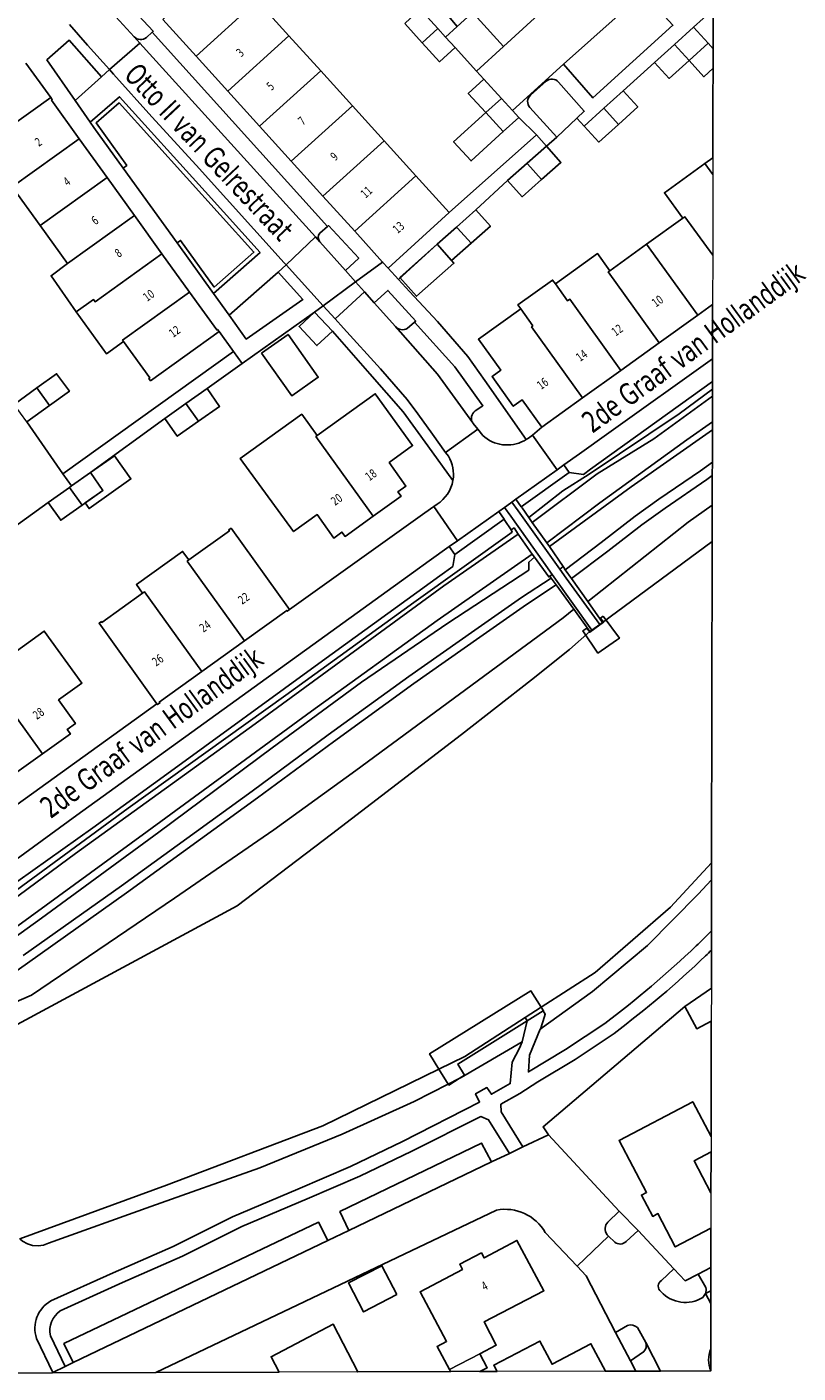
# Model space of a CAD drawing. Extents: x 136185 to 136541, y 444188 to 444483.
# Tile 7 of 9: x 136453 to 136541, y 444189 to 444343. Entities that reach past the tile are written whole.
import ezdxf
from ezdxf.enums import TextEntityAlignment as Align

# ---------------------------------------------------------------- set-up
doc = ezdxf.new("R2010")
doc.units = 0
doc.header["$LTSCALE"] = 0.001
doc.header["$MEASUREMENT"] = 0
for name, color, linetype in [('BTD_BEGROEID_TERREINDEEL', 252, 'CONTINUOUS'), ('GBI_GEBOUWINSTALLATIE', 252, 'CONTINUOUS'), ('KWD_KUNSTWERKDEEL', 252, 'CONTINUOUS'), ('OBW_OVERIG_BOUWWERK', 252, 'CONTINUOUS'), ('ORL_STRAATNAAM', 250, 'CONTINUOUS'), ('OTD_ONBEGROEID_TERREINDEEL', 252, 'CONTINUOUS'), ('OWT_ONDERSTEUNEND_WATERDEEL', 252, 'CONTINUOUS'), ('WGD_WEGDEEL', 252, 'CONTINUOUS'), ('WTD_WATERDEEL', 252, 'CONTINUOUS')]:
    doc.layers.add(name, color=color, linetype=linetype)
doc.layers.add('PND_BEBOUWING', color=7, linetype='CONTINUOUS', lineweight=18)
doc.styles.get("Standard").update_dxf_attribs({"font": 'verdana.ttf'})

msp = doc.modelspace()

# ---------------------------------------------------------------- linework, layer by layer
at = {"layer": 'BTD_BEGROEID_TERREINDEEL'}
for points in [[(136464.957, 444341.769), (136462.456, 444344.491, -0.4112), (136462.511, 444345.899), (136463.253, 444346.59), (136467.14, 444342.387), (136467.029, 444342.289), (136466.351, 444341.692, -0.4068), (136464.957, 444341.769)], [(136513.245, 444330.286), (136510.176, 444333.672, -0.4184), (136510.257, 444335.094), (136512.044, 444336.667, -0.4134), (136513.454, 444336.578), (136516.394, 444333.251), (136515.546, 444332.452), (136513.245, 444330.286)], [(136486.19, 444318.308, -0.3574), (136486.16, 444319.321), (136487.058, 444320.084), (136487.17, 444320.176), (136490.612, 444316.444), (136489.094, 444315.045), (136486.19, 444318.308)], [(136492.385, 444311.347), (136493.952, 444312.76), (136497.131, 444309.263), (136497.005, 444309.146), (136496.165, 444308.392, -0.3359), (136494.808, 444308.624), (136492.385, 444311.347)], [(136510.437, 444282.612), (136499.598, 444275.031), (136485.213, 444264.677), (136466.459, 444250.901), (136449.843, 444238.79), (136440.941, 444232.54, -0.705), (136438.753, 444234.04), (136443.611, 444237.583), (136458.273, 444248.393), (136478.767, 444263.197), (136500.33, 444278.971), (136508.848, 444284.906), (136510.437, 444282.612)], [(136530.9245, 444239.5483, -0.0076), (136529.184, 444237.82, -0.0288), (136518.727, 444228.957), (136514.259, 444225.969), (136510.011, 444223.413), (136510.129, 444225.339), (136511.36, 444228.294), (136517.325, 444232.599), (136523.623, 444237.884), (136529.4, 444243.733), (136530.9352, 444245.3834), (136530.9245, 444239.5483)], [(136530.9125, 444233.0065), (136527.893, 444230.885), (136511.682, 444217.146), (136512.286, 444216.233), (136509.382, 444214.84), (136506.909, 444218.86), (136506.861, 444219.725), (136509.013, 444220.959), (136511.083, 444222.282), (136515.331, 444224.838), (136519.8, 444227.826, 0.029), (136530.257, 444236.689, 0.0029), (136530.9204, 444237.3353), (136530.9125, 444233.0065)], [(136452.209, 444204.072), (136452.754, 444203.769), (136453.351, 444203.588), (136453.973, 444203.538), (136454.591, 444203.62), (136455.178, 444203.83), (136466.873, 444208.013), (136479.337, 444212.441), (136488.734, 444216.313), (136496.939, 444220.031), (136500.856, 444222.019), (136502.109, 444222.655), (136502.328, 444222.766), (136509.276, 444226.846), (136508.981, 444226.129), (136508.148, 444224.55), (136507.94, 444222.09), (136505.788, 444220.856), (136505.257, 444221.622), (136503.964, 444220.914), (136504.435, 444219.969), (136495.632, 444215.473), (136489.688, 444212.611), (136483.646, 444210.023), (136476.195, 444206.856), (136469.423, 444203.467), (136462.546, 444200.465), (136455.447, 444197.228, 0.3615), (136453.799, 444192.956), (136455.664, 444189.068), (136455.574, 444189.0248), (136441.6096, 444188.9866)], [(136505.802, 444213.122), (136504.654, 444215.284), (136488.471, 444207.445), (136489.499, 444205.301), (136487.099, 444204.149), (136486.038, 444206.226), (136456.933, 444192.365), (136457.981, 444190.18), (136457.073, 444189.744), (136455.39, 444193.252, -0.3078), (136456.52, 444196.097), (136463.619, 444199.334), (136470.496, 444202.336), (136477.268, 444205.725), (136484.718, 444208.892), (136490.761, 444211.48), (136496.705, 444214.342), (136504.558, 444218.301), (136505.449, 444217.952), (136507.832, 444214.096), (136505.802, 444213.122)], [(136520.391, 444207.481), (136522.53, 444205.284), (136521.177, 444204.024, -0.3765), (136519.865, 444203.951), (136519.168, 444204.634), (136518.995, 444204.804, -0.3649), (136519.088, 444206.257), (136520.391, 444207.481)], [(136529.41, 444200.308), (136530.28, 444198.759, -0.1452), (136530.229, 444198.077, -0.1158), (136529.931, 444197.631, -0.3591), (136525.169, 444198.274, -0.5224), (136525.215, 444199.589), (136526.617, 444200.919), (136527.913, 444199.535), (136529.41, 444200.308)], [(136522.453, 444194.189), (136523.415, 444192.469, -0.3064), (136523.166, 444191.402), (136521.688, 444190.374), (136519.966, 444193.623), (136521.335, 444194.428, -0.2799), (136522.453, 444194.189)]]:
    msp.add_lwpolyline(points, format="xyb", dxfattribs=at)
for points in [[(136458.211, 444334.48), (136454.991, 444339.113), (136457.514, 444341.371), (136461.223, 444337.197)], [(136459.939, 444331.993), (136463.278, 444334.894), (136473.068, 444324.065), (136479.35, 444317.108), (136474.032, 444312.395), (136469.858, 444318.193), (136470.264, 444318.485), (136474.115, 444313.136), (136478.645, 444317.151), (136463.236, 444334.195), (136460.602, 444331.907), (136464.103, 444327.043), (136463.697, 444326.751), (136460.363, 444331.383)], [(136464.103, 444327.043), (136460.602, 444331.907), (136463.236, 444334.195), (136478.645, 444317.151), (136474.115, 444313.136), (136470.264, 444318.485), (136469.858, 444318.193), (136463.697, 444326.751)], [(136481.406, 444314.848), (136484.237, 444311.722), (136477.773, 444307.199), (136475.816, 444309.917)], [(136531.0384, 444301.4671), (136527.218, 444298.664), (136516.946, 444291.74), (136513.948, 444289.853), (136510.053, 444286.803), (136509.28, 444287.897), (136509.197, 444288.015), (136514.676, 444291.947), (136516.293, 444291.713), (136517.115, 444292.306), (136531.04, 444302.3467)], [(136531.0369, 444300.6823), (136524.354, 444295.782), (136517.881, 444291.809), (136510.454, 444286.235), (136510.053, 444286.803), (136513.948, 444289.853), (136516.946, 444291.74), (136527.218, 444298.664), (136531.0384, 444301.4671)], [(136531.0315, 444297.7496), (136528.106, 444295.689), (136518.151, 444288.485), (136512.116, 444283.899), (136510.454, 444286.235), (136517.881, 444291.809), (136524.354, 444295.782), (136531.0369, 444300.6823)], [(136531.0299, 444296.8404), (136521.755, 444290.294), (136512.404, 444283.477), (136512.116, 444283.899), (136518.151, 444288.485), (136528.106, 444295.689), (136531.0315, 444297.7496)], [(136531.023, 444293.1132), (136529.669, 444292.15), (136524.928, 444288.901), (136522.218, 444286.96), (136518.339, 444283.943), (136514.218, 444280.831), (136514.036, 444281.088), (136513.972, 444281.181), (136512.404, 444283.477), (136521.755, 444290.294), (136531.0299, 444296.8404)], [(136531.014, 444288.211), (136528.28, 444286.248), (136516.788, 444277.194), (136514.935, 444279.816), (136519.095, 444282.957), (136522.962, 444285.964), (136525.641, 444287.883), (136530.381, 444291.131), (136531.0202, 444291.5857)], [(136480.913, 444251.108), (136469.557, 444243.27), (136453.235, 444232.192), (136436.022, 444224.721), (136432.207, 444233.68), (136435.453, 444236.013), (136436.345, 444232.644), (136437.031, 444231.095), (136438.025, 444229.678), (136439.257, 444228.674), (136440.413, 444228.392), (136442.305, 444228.982), (136445.816, 444230.917), (136452.76, 444235.868), (136464.1, 444243.888), (136479.037, 444254.734), (136487.72, 444261.156), (136496.931, 444267.803), (136504.451, 444273.133), (136509.778, 444276.856), (136513.182, 444279.085), (136515.187, 444276.317), (136513.995, 444275.332), (136490.29, 444257.893)]]:
    msp.add_lwpolyline(points, close=True, dxfattribs=at)
for points in [[(136448.199, 444242.769), (136460.228, 444251.338), (136468.702, 444257.474), (136486.497, 444270.418), (136499.896, 444280.118), (136501.388, 444281.198), (136501.599, 444282.561), (136507.219, 444286.595), (136507.306, 444286.468), (136508.043, 444285.398), (136508.147, 444285.129), (136496.927, 444277.096), (136482.28, 444266.482), (136464.286, 444253.588), (136453.958, 444245.97), (136438.451, 444234.622)], [(136438.451, 444234.622), (136453.958, 444245.97), (136464.286, 444253.588), (136482.28, 444266.482), (136496.927, 444277.096), (136508.147, 444285.129), (136508.043, 444285.398), (136508.361, 444285.61), (136508.848, 444284.906)], [(136508.848, 444284.906), (136500.33, 444278.971), (136478.767, 444263.197), (136458.273, 444248.393), (136443.611, 444237.583)], [(136449.843, 444238.79), (136466.459, 444250.901), (136485.213, 444264.677), (136499.598, 444275.031), (136510.437, 444282.612), (136510.697, 444282.254), (136510.044, 444281.686), (136510.044, 444280.794), (136500.816, 444274.722), (136490.934, 444267.98), (136480.734, 444260.457), (136467.776, 444250.815), (136454.389, 444240.997), (136443.392, 444233.108)], [(136443.392, 444233.108), (136454.389, 444240.997), (136467.776, 444250.815), (136480.734, 444260.457), (136490.934, 444267.98), (136500.816, 444274.722), (136510.044, 444280.794), (136510.044, 444281.686), (136510.697, 444282.254), (136512.333, 444280.005), (136512.452, 444280.093), (136512.604, 444279.882), (136509.227, 444277.67), (136503.886, 444273.937), (136496.359, 444268.603), (136487.14, 444261.95), (136478.456, 444255.527), (136463.528, 444244.687), (136452.262, 444236.72)]]:
    msp.add_lwpolyline(points, dxfattribs=at)
at = {"layer": 'GBI_GEBOUWINSTALLATIE'}
for points in [[(136531.1058, 444338.1529), (136530.038, 444337.186), (136528.36, 444339.039), (136530.54, 444341.013), (136531.1099, 444340.3836)], [(136507.124, 444330.918), (136503.454, 444327.565), (136501.463, 444329.744), (136505.134, 444333.097)], [(136501.224, 444316.175), (136501.496, 444315.869), (136497.236, 444312.093), (136495.32, 444314.256), (136499.579, 444318.031)], [(136459.964, 444291.931), (136462.706, 444293.868), (136464.59, 444291.202), (136459.803, 444287.822), (136459.351, 444288.462), (136461.395, 444289.905)]]:
    msp.add_lwpolyline(points, close=True, dxfattribs=at)
at = {"layer": 'KWD_KUNSTWERKDEEL'}
for points in [[(136518.554, 444275.532), (136520.4, 444272.991), (136520.088, 444272.764), (136517.958, 444271.301), (136516.214, 444273.835), (136516.687, 444274.138), (136517.02, 444273.686), (136518.59, 444274.826), (136518.242, 444275.305)], [(136499.785, 444223.746), (136498.706, 444225.485), (136510.296, 444232.684), (136511.466, 444230.801), (136511.715, 444230.399), (136511.689, 444230.383), (136509.859, 444229.243), (136501.939, 444224.314), (136502.714, 444223.03), (136502.109, 444222.655), (136500.919, 444221.917), (136500.856, 444222.019)]]:
    msp.add_lwpolyline(points, close=True, dxfattribs=at)
at = {"layer": 'OBW_OVERIG_BOUWWERK'}
for points in [[(136479.526, 444305.604), (136482.554, 444307.73), (136485.989, 444302.836), (136482.961, 444300.71)], [(136494.979, 444197.963), (136491.177, 444195.986), (136489.46, 444199.285), (136493.262, 444201.263)]]:
    msp.add_lwpolyline(points, close=True, dxfattribs=at)
at = {"layer": 'OTD_ONBEGROEID_TERREINDEEL'}
for points in [[(136495.869, 444343.269), (136497.864, 444341.084), (136499.855, 444338.904), (136501.637, 444340.532), (136504.08, 444337.838), (136504.921, 444336.911), (136503.138, 444335.283), (136505.134, 444333.097), (136507.124, 444330.918), (136508.906, 444332.546), (136510.917, 444330.556), (136500.952, 444321.661), (136497.147, 444325.862), (136493.522, 444329.864), (136489.896, 444333.866), (136486.271, 444337.868), (136482.646, 444341.871), (136479.021, 444345.873)], [(136531.118, 444344.7777), (136531.087, 444327.9224), (136530.175, 444327.267), (136525.538, 444323.935), (136527.645, 444321.003), (136523.513, 444318.032), (136519.304, 444315.006), (136517.902, 444316.962), (136513.092, 444313.515), (136512.778, 444313.951), (136508.817, 444311.099), (136509.13, 444310.664), (136504.292, 444307.183), (136506.846, 444303.627), (136505.852, 444302.913), (136508.283, 444299.526), (136509.299, 444300.247), (136511.546, 444297.127), (136510.477, 444296.216), (136510, 444295.874), (136509.758, 444295.727), (136505.012, 444302.446), (136503.096, 444305.187), (136499.619, 444309.201), (136496.437, 444312.619), (136495.171, 444314.005), (136499.579, 444318.031), (136501.224, 444316.175), (136503.462, 444318.159), (136505.658, 444320.105), (136504.013, 444321.961), (136507.634, 444325.331), (136509.278, 444323.474), (136511.517, 444325.456), (136513.717, 444327.403), (136512.073, 444329.26), (136513.245, 444330.286), (136515.546, 444332.452), (136516.394, 444331.552), (136518.059, 444329.714), (136520.301, 444331.745), (136522.503, 444333.74), (136520.838, 444335.578), (136524.432, 444338.828), (136526.097, 444336.99), (136528.36, 444339.039), (136530.54, 444341.013), (136528.873, 444342.85), (136531.08, 444344.82)], [(136452.583, 444338.752), (136455.421, 444334.826), (136445.728, 444327.863)], [(136451.147, 444324.447), (136454.221, 444320.172), (136457.336, 444315.841), (136455.468, 444314.434), (136458.349, 444310.305), (136461.796, 444305.514), (136463.746, 444306.919), (136466.736, 444302.765), (136466.647, 444302.698), (136466.834, 444302.437), (136474.668, 444308.054), (136476.317, 444305.76), (136456.822, 444291.783), (136452.692, 444297.732), (136455.291, 444299.601), (136457.553, 444301.228), (136456.099, 444303.227), (136453.848, 444301.608), (136451.238, 444299.731)], [(136471.198, 444281.944), (136470.497, 444282.915), (136465.217, 444279.125), (136465.918, 444278.154), (136461.282, 444274.808), (136461.209, 444274.897), (136460.944, 444274.714), (136467.565, 444265.502), (136449.963, 444252.814)], [(136447.913, 444268.94), (136454.692, 444273.823), (136458.996, 444267.873), (136456.317, 444265.947), (136458.253, 444263.25), (136457.317, 444262.578), (136457.671, 444262.084), (136454.485, 444259.797), (136451.278, 444257.494)]]:
    msp.add_lwpolyline(points, dxfattribs=at)
for points in [[(136449.471, 444284.441), (136455.132, 444288.519), (136456.563, 444286.493), (136459.014, 444288.224), (136461.395, 444289.905), (136459.964, 444291.931), (136468.454, 444298.119), (136469.884, 444296.093), (136472.308, 444297.803), (136474.717, 444299.503), (136473.287, 444301.529), (136477.303, 444304.388), (136485.566, 444310.272), (136483.808, 444308.623), (136485.847, 444306.45), (136487.609, 444308.094), (136491.887, 444303.241), (136495.684, 444298.888), (136498.523, 444294.988), (136501.387, 444291.036, -0.2126), (136499.564, 444288.323), (136499.193, 444288.057), (136498.181, 444287.334), (136482.711, 444276.265), (136476.029, 444285.562), (136475.764, 444285.379), (136475.837, 444285.29), (136471.198, 444281.944)], [(136506.4395, 444189.1642), (136504.4531, 444189.1587), (136505.277, 444189.589), (136504.44, 444191.191), (136506.321, 444192.174), (136504.933, 444194.832), (136511.757, 444198.397), (136508.697, 444204.153), (136504.945, 444202.158), (136504.64, 444202.732), (136502.167, 444201.42), (136502.471, 444200.846), (136497.64, 444198.281), (136500.655, 444192.602), (136499.596, 444192.04), (136500.995, 444189.392), (136501.1216, 444189.1496), (136490.4979, 444189.1205), (136487.694, 444194.579), (136480.598, 444190.852), (136481.5204, 444189.0959), (136467.4496, 444189.0573), (136506.364, 444207.619, -0.3191), (136511.939, 444205.052), (136515.563, 444201.227), (136516.61, 444200.121), (136519.966, 444193.623), (136521.688, 444190.374), (136522.2964, 444189.2076), (136518.7972, 444189.198), (136517.157, 444192.331), (136512.71, 444190.003), (136511.323, 444192.651), (136506.057, 444189.895), (136506.4395, 444189.1642)]]:
    msp.add_lwpolyline(points, format="xyb", dxfattribs=at)
for points in [[(136485.87, 444296.166), (136492.507, 444300.947), (136496.772, 444295.026), (136494.104, 444293.075), (136496.015, 444290.394), (136495.089, 444289.734), (136495.453, 444289.22), (136492.286, 444286.946), (136489.061, 444284.63), (136488.704, 444285.127), (136487.762, 444284.451), (136485.851, 444287.132), (136483.183, 444285.181), (136477.073, 444293.536), (136484.11, 444298.608)], [(136530.862, 444205.56), (136530.8537, 444201.0539), (136529.41, 444200.308), (136527.913, 444199.535), (136526.617, 444200.919), (136522.53, 444205.284), (136520.391, 444207.481), (136512.286, 444216.233), (136511.682, 444217.146), (136527.893, 444230.885), (136529.234, 444228.346), (136530.9055, 444229.2231), (136530.8813, 444216.0294), (136528.79, 444220.004), (136520.386, 444215.582), (136523.509, 444209.646), (136522.925, 444209.339), (136524.206, 444206.905), (136524.79, 444207.213), (136526.788, 444203.416)], [(136530.878, 444214.269), (136530.8695, 444209.6086), (136528.951, 444213.255)]]:
    msp.add_lwpolyline(points, close=True, dxfattribs=at)
at = {"layer": 'OWT_ONDERSTEUNEND_WATERDEEL'}
for points in [[(136531.0064, 444284.0713), (136518.488, 444274.788), (136516.788, 444277.194), (136528.28, 444286.248), (136531.014, 444288.211)], [(136487.504, 444250.594), (136476.723, 444242.407), (136445.758, 444225.695), (136440.346, 444223.811), (136439.294, 444220.575), (136434.049, 444217.38), (136431.506, 444216.707), (136431.082, 444218.368), (136430.072, 444222.33), (136433.789, 444223.824), (136436.022, 444224.721), (136453.235, 444232.192), (136469.557, 444243.27), (136480.913, 444251.108), (136490.29, 444257.893), (136513.995, 444275.332), (136515.187, 444276.317), (136516.833, 444274.045), (136517.034, 444273.768), (136514.685, 444271.7), (136510.357, 444268.232), (136502.37, 444261.974)], [(136530.9352, 444245.3834), (136529.4, 444243.733), (136523.623, 444237.884), (136517.325, 444232.599), (136511.36, 444228.294), (136511.37, 444228.317), (136511.833, 444229.736), (136511.922, 444230.009), (136511.689, 444230.383), (136511.715, 444230.399), (136511.466, 444230.801), (136517.638, 444234.771), (136526.24, 444242.251), (136530.9388, 444247.3158)], [(136500.856, 444222.019), (136496.939, 444220.031), (136488.734, 444216.313), (136479.337, 444212.441), (136466.873, 444208.013), (136455.178, 444203.83), (136454.591, 444203.62), (136453.973, 444203.538), (136453.351, 444203.588), (136452.754, 444203.769), (136452.209, 444204.072), (136451.9, 444204.343), (136468.644, 444210.461), (136486.521, 444217.268), (136499.785, 444223.746), (136502.753, 444225.196), (136509.642, 444229.628), (136509.859, 444229.243), (136509.276, 444226.846), (136502.328, 444222.766), (136502.109, 444222.655)]]:
    msp.add_lwpolyline(points, close=True, dxfattribs=at)
at = {"layer": 'PND_BEBOUWING'}
for points in [[(136479.021, 444345.873), (136472.03, 444339.541), (136468.217, 444343.751), (136469.473, 444344.892), (136475.199, 444350.092)], [(136479.021, 444345.873), (136482.646, 444341.871), (136475.656, 444335.539), (136472.03, 444339.541)], [(136499.654, 444342.704), (136497.864, 444341.084), (136495.869, 444343.269), (136497.652, 444344.897)], [(136479.281, 444331.537), (136475.656, 444335.539), (136482.646, 444341.871), (136486.271, 444337.868)], [(136501.637, 444340.532), (136499.855, 444338.904), (136497.864, 444341.084), (136499.654, 444342.704), (136500.552, 444341.72)], [(136530.54, 444341.013), (136528.36, 444339.039), (136526.695, 444340.878), (136528.873, 444342.85)], [(136528.36, 444339.039), (136526.097, 444336.99), (136524.432, 444338.828), (136526.695, 444340.878)], [(136489.896, 444333.866), (136482.906, 444327.534), (136479.281, 444331.537), (136486.271, 444337.868)], [(136505.134, 444333.097), (136503.138, 444335.283), (136504.921, 444336.911), (136506.923, 444334.718)], [(136458.677, 444330.106), (136451.03, 444324.61), (136451.147, 444324.447), (136449.197, 444323.045), (136445.728, 444327.863), (136455.421, 444334.826), (136455.607, 444334.566), (136455.518, 444334.502)], [(136505.134, 444333.097), (136506.923, 444334.718), (136508.193, 444333.327), (136508.906, 444332.546), (136507.124, 444330.918)], [(136522.503, 444333.74), (136520.301, 444331.745), (136518.636, 444333.584), (136520.838, 444335.578)], [(136486.531, 444323.532), (136482.906, 444327.534), (136489.896, 444333.866), (136493.522, 444329.864)], [(136520.301, 444331.745), (136518.059, 444329.714), (136516.394, 444331.552), (136518.636, 444333.584)], [(136461.866, 444325.668), (136454.221, 444320.172), (136451.147, 444324.447), (136451.03, 444324.61), (136458.677, 444330.106)], [(136490.157, 444319.53), (136486.531, 444323.532), (136493.522, 444329.864), (136497.147, 444325.862)], [(136512.073, 444329.26), (136513.717, 444327.403), (136511.517, 444325.456), (136509.895, 444327.246), (136509.852, 444327.294)], [(136509.895, 444327.246), (136511.517, 444325.456), (136509.278, 444323.474), (136507.634, 444325.331), (136509.852, 444327.294)], [(136531.0665, 444316.7752), (136527.897, 444321.184), (136527.645, 444321.003), (136525.538, 444323.935), (136530.175, 444327.267), (136531.0835, 444326.0032)], [(136531.0835, 444326.0032), (136530.175, 444327.267), (136531.087, 444327.9224)], [(136464.98, 444321.335), (136457.336, 444315.841), (136454.221, 444320.172), (136461.866, 444325.668)], [(136500.952, 444321.661), (136493.97, 444315.32), (136493.349, 444316.006), (136490.157, 444319.53), (136497.147, 444325.862)], [(136504.013, 444321.961), (136505.658, 444320.105), (136503.462, 444318.159), (136501.906, 444319.876), (136501.797, 444319.997)], [(136458.349, 444310.305), (136455.468, 444314.434), (136457.336, 444315.841), (136464.98, 444321.335), (136468.131, 444316.95), (136460.488, 444311.457), (136460.305, 444311.711)], [(136531.0561, 444311.138), (136529.349, 444309.912), (136523.513, 444318.032), (136527.645, 444321.003), (136527.897, 444321.184), (136531.0665, 444316.7752)], [(136503.462, 444318.159), (136501.224, 444316.175), (136499.579, 444318.031), (136501.797, 444319.997), (136501.906, 444319.876)], [(136523.513, 444318.032), (136529.349, 444309.912), (136524.963, 444306.762), (136519.129, 444314.879), (136519.304, 444315.006)], [(136471.282, 444312.565), (136463.637, 444307.07), (136463.746, 444306.919), (136461.796, 444305.514), (136458.349, 444310.305), (136460.305, 444311.711), (136460.488, 444311.457), (136468.131, 444316.95)], [(136519.129, 444314.879), (136524.963, 444306.762), (136520.577, 444303.613), (136514.73, 444311.747), (136514.489, 444311.574), (136513.092, 444313.515), (136517.902, 444316.962), (136519.304, 444315.006)], [(136513.092, 444313.515), (136514.489, 444311.574), (136514.73, 444311.747), (136520.577, 444303.613), (136516.191, 444300.463), (136510.346, 444308.593), (136510.527, 444308.723), (136509.13, 444310.664), (136508.817, 444311.099), (136512.778, 444313.951)], [(136474.668, 444308.054), (136466.834, 444302.437), (136466.647, 444302.698), (136466.736, 444302.765), (136463.746, 444306.919), (136463.637, 444307.07), (136471.282, 444312.565), (136474.388, 444308.243), (136474.476, 444308.309)], [(136485.566, 444310.272), (136487.609, 444308.094), (136485.847, 444306.45), (136483.808, 444308.623)], [(136510.346, 444308.593), (136516.191, 444300.463), (136511.546, 444297.127), (136509.299, 444300.247), (136508.283, 444299.526), (136505.852, 444302.913), (136506.846, 444303.627), (136504.292, 444307.183), (136509.13, 444310.664), (136510.527, 444308.723)], [(136456.099, 444303.227), (136457.553, 444301.228), (136455.291, 444299.601), (136453.848, 444301.608)], [(136453.848, 444301.608), (136455.291, 444299.601), (136452.692, 444297.732), (136451.238, 444299.731)], [(136473.287, 444301.529), (136474.717, 444299.503), (136472.308, 444297.803), (136470.861, 444299.817)], [(136496.772, 444295.026), (136494.104, 444293.075), (136496.015, 444290.394), (136495.089, 444289.734), (136495.453, 444289.22), (136492.286, 444286.946), (136485.73, 444296.065), (136485.87, 444296.166), (136492.507, 444300.947)], [(136470.861, 444299.817), (136472.308, 444297.803), (136469.884, 444296.093), (136468.454, 444298.119)], [(136485.73, 444296.065), (136492.286, 444286.946), (136489.061, 444284.63), (136488.704, 444285.127), (136487.762, 444284.451), (136485.851, 444287.132), (136483.183, 444285.181), (136477.073, 444293.536), (136484.11, 444298.608), (136485.87, 444296.166)], [(136459.964, 444291.931), (136461.395, 444289.905), (136459.014, 444288.224), (136457.567, 444290.238), (136457.805, 444290.406)], [(136457.567, 444290.238), (136459.014, 444288.224), (136456.563, 444286.493), (136455.132, 444288.519)], [(136476.029, 444285.562), (136482.711, 444276.265), (136482.459, 444276.08), (136482.394, 444276.169), (136477.565, 444272.696), (136471.013, 444281.811), (136471.198, 444281.944), (136475.837, 444285.29), (136475.764, 444285.379)], [(136471.013, 444281.811), (136477.565, 444272.696), (136472.694, 444269.192), (136466.138, 444278.313), (136465.918, 444278.154), (136465.217, 444279.125), (136470.497, 444282.915), (136471.198, 444281.944)], [(136466.138, 444278.313), (136472.694, 444269.192), (136467.828, 444265.692), (136467.893, 444265.594), (136467.626, 444265.417), (136467.565, 444265.502), (136460.944, 444274.714), (136461.209, 444274.897), (136461.282, 444274.808), (136465.918, 444278.154)], [(136458.996, 444267.873), (136456.317, 444265.947), (136458.253, 444263.25), (136457.317, 444262.578), (136457.671, 444262.084), (136454.485, 444259.797), (136447.913, 444268.94), (136454.692, 444273.823)], [(136447.913, 444268.94), (136454.485, 444259.797), (136451.278, 444257.494), (136450.923, 444257.989), (136449.983, 444257.314), (136448.041, 444260.012), (136445.61, 444258.266), (136441.34, 444264.207)], [(136530.9055, 444229.2231), (136529.234, 444228.346), (136527.893, 444230.885), (136530.9125, 444233.0065)], [(136530.862, 444205.56), (136526.788, 444203.416), (136524.79, 444207.213), (136524.206, 444206.905), (136522.925, 444209.339), (136523.509, 444209.646), (136520.386, 444215.582), (136528.79, 444220.004), (136530.8813, 444216.0294), (136530.878, 444214.269), (136528.951, 444213.255), (136530.8695, 444209.6086)], [(136504.933, 444194.832), (136506.321, 444192.174), (136504.44, 444191.191), (136500.995, 444189.392), (136499.596, 444192.04), (136500.655, 444192.602), (136497.64, 444198.281), (136502.471, 444200.846), (136502.167, 444201.42), (136504.64, 444202.732), (136504.945, 444202.158), (136508.697, 444204.153), (136511.757, 444198.397)], [(136481.5204, 444189.0959), (136480.598, 444190.852), (136487.694, 444194.579), (136490.4979, 444189.1205)], [(136506.4395, 444189.1642), (136506.057, 444189.895), (136511.323, 444192.651), (136512.71, 444190.003), (136517.157, 444192.331), (136518.7972, 444189.198)], [(136501.1216, 444189.1496), (136500.995, 444189.392), (136504.44, 444191.191), (136505.277, 444189.589), (136504.4531, 444189.1587)]]:
    msp.add_lwpolyline(points, close=True, dxfattribs=at)
at = {"layer": 'WGD_WEGDEEL'}
for points in [[(136517.349, 444355.968), (136504.157, 444343.95), (136507.147, 444340.629), (136504.08, 444337.838), (136501.637, 444340.532), (136500.552, 444341.72), (136501.865, 444342.918), (136510.995, 444351.245), (136516.832, 444356.537)], [(136498.076, 444347.248), (136500.058, 444345.057), (136501.865, 444342.918), (136500.552, 444341.72), (136499.654, 444342.704), (136497.652, 444344.897), (136494.388, 444348.537), (136493.029, 444350.026), (136494.415, 444351.286), (136496.094, 444349.439)], [(136482.315, 444315.704), (136482.109, 444315.932), (136472.031, 444327.09), (136466.976, 444332.617), (136462.603, 444337.496), (136462.145, 444338.005), (136465.612, 444341.045), (136485.68, 444318.871)], [(136458.211, 444334.48), (136461.223, 444337.197), (136462.145, 444338.005), (136462.603, 444337.496), (136466.976, 444332.617), (136472.031, 444327.09), (136482.109, 444315.932), (136482.315, 444315.704), (136481.406, 444314.848), (136475.816, 444309.917), (136474.032, 444312.395), (136479.35, 444317.108), (136473.068, 444324.065), (136463.278, 444334.894), (136459.939, 444331.993)], [(136493.97, 444315.32), (136500.952, 444321.661), (136510.917, 444330.556), (136512.073, 444329.26), (136509.852, 444327.294), (136507.634, 444325.331), (136504.013, 444321.961), (136501.797, 444319.997), (136499.579, 444318.031), (136495.171, 444314.005)], [(136489.094, 444315.045), (136490.263, 444313.731), (136486.565, 444311.007), (136482.315, 444315.704), (136485.68, 444318.871), (136486.19, 444318.308)], [(136491.274, 444312.595), (136487.913, 444309.517), (136486.565, 444311.007), (136490.263, 444313.731)], [(136492.385, 444311.347), (136494.808, 444308.624), (136499.625, 444303.183), (136503.649, 444297.611), (136503.707, 444297.531), (136504.213, 444296.898), (136500.548, 444294.248), (136499.038, 444296.339), (136497.38, 444298.668), (136496.168, 444300.276), (136493.099, 444303.786), (136488.879, 444308.449), (136487.913, 444309.517), (136491.274, 444312.595)], [(136531.0447, 444304.9384), (136519.189, 444296.471), (136515.846, 444294.078), (136514.064, 444292.803), (136513.309, 444292.262), (136510.477, 444296.216), (136511.546, 444297.127), (136516.191, 444300.463), (136520.577, 444303.613), (136524.963, 444306.762), (136529.349, 444309.912), (136531.0561, 444311.138)], [(136477.303, 444304.388), (136473.287, 444301.529), (136470.861, 444299.817), (136468.454, 444298.119), (136459.964, 444291.931), (136457.805, 444290.406), (136456.822, 444291.783), (136476.317, 444305.76)], [(136531.04, 444302.3467), (136517.115, 444292.306), (136516.293, 444291.713), (136514.676, 444291.947), (136514.064, 444292.803), (136515.846, 444294.078), (136519.189, 444296.471), (136531.0447, 444304.9384)], [(136514.676, 444291.947), (136509.197, 444288.015), (136508.585, 444288.881), (136513.309, 444292.262), (136514.064, 444292.803)], [(136531.0202, 444291.5857), (136530.381, 444291.131), (136525.641, 444287.883), (136522.962, 444285.964), (136519.095, 444282.957), (136514.935, 444279.816), (136514.218, 444280.831), (136518.339, 444283.943), (136522.218, 444286.96), (136524.928, 444288.901), (136529.669, 444292.15), (136531.023, 444293.1132)], [(136435.167, 444242.267), (136449.963, 444252.814), (136467.565, 444265.502), (136467.626, 444265.417), (136467.893, 444265.594), (136467.828, 444265.692), (136472.694, 444269.192), (136477.565, 444272.696), (136482.394, 444276.169), (136482.459, 444276.08), (136482.711, 444276.265), (136498.181, 444287.334), (136499.193, 444288.057), (136501.905, 444284.14), (136500.959, 444283.47), (136498.661, 444281.841), (136496.862, 444280.566), (136458.392, 444252.769), (136438.156, 444237.981), (136436.667, 444240.174)], [(136506.612, 444287.475), (136507.277, 444287.947), (136507.983, 444286.958), (136511.728, 444281.711), (136512.736, 444280.296), (136512.452, 444280.093), (136512.333, 444280.005), (136510.697, 444282.254), (136510.437, 444282.612), (136508.848, 444284.906), (136508.361, 444285.61), (136508.043, 444285.398), (136507.306, 444286.468), (136507.219, 444286.595)], [(136512.736, 444280.296), (136511.728, 444281.711), (136507.983, 444286.958), (136507.277, 444287.947), (136507.532, 444288.127), (136508.121, 444288.549), (136508.823, 444287.566), (136513.584, 444280.903), (136514.315, 444279.88), (136518.152, 444274.552), (136517.27, 444273.933)], [(136513.584, 444280.903), (136508.823, 444287.566), (136508.121, 444288.549), (136508.585, 444288.881), (136509.197, 444288.015), (136509.28, 444287.897), (136510.053, 444286.803), (136510.454, 444286.235), (136512.116, 444283.899), (136512.404, 444283.477), (136513.972, 444281.181)], [(136507.219, 444286.595), (136501.599, 444282.561), (136500.959, 444283.47), (136501.905, 444284.14), (136506.612, 444287.475)], [(136501.599, 444282.561), (136501.388, 444281.198), (136499.896, 444280.118), (136486.497, 444270.418), (136468.702, 444257.474), (136460.228, 444251.338), (136448.199, 444242.769), (136440.224, 444237.024), (136437.426, 444237.448), (136438.156, 444237.981), (136458.392, 444252.769), (136496.862, 444280.566), (136498.661, 444281.841), (136500.959, 444283.47)], [(136512.736, 444280.296), (136517.27, 444273.933), (136517.034, 444273.768), (136516.833, 444274.045), (136515.187, 444276.317), (136513.182, 444279.085), (136512.604, 444279.882), (136512.452, 444280.093)], [(136514.935, 444279.816), (136516.788, 444277.194), (136518.488, 444274.788), (136518.152, 444274.552), (136514.315, 444279.88), (136513.584, 444280.903), (136513.972, 444281.181), (136514.036, 444281.088), (136514.218, 444280.831)], [(136505.802, 444213.122), (136489.499, 444205.301), (136488.471, 444207.445), (136504.654, 444215.284)], [(136487.099, 444204.149), (136457.981, 444190.18), (136456.933, 444192.365), (136486.038, 444206.226)], [(136530.8462, 444196.9339), (136530.229, 444198.077), (136530.8488, 444198.395)]]:
    msp.add_lwpolyline(points, close=True, dxfattribs=at)
for points in [[(136507.147, 444340.629), (136504.157, 444343.95), (136517.349, 444355.968), (136519.64, 444353.433, 0.366), (136520.924, 444353.263), (136507.147, 444340.629)], [(136523.741, 444347.318), (136514.005, 444338.617), (136513.998, 444338.611), (136508.193, 444333.327), (136506.923, 444334.718), (136504.921, 444336.911), (136504.08, 444337.838), (136507.147, 444340.629), (136520.924, 444353.263, 0.0367)], [(136523.741, 444347.318, 0.3568), (136523.806, 444346.054), (136526.52, 444343.066), (136517.375, 444334.763), (136513.998, 444338.611), (136514.005, 444338.617), (136523.741, 444347.318)], [(136531.08, 444344.82), (136528.873, 444342.85), (136526.695, 444340.878), (136524.432, 444338.828), (136520.838, 444335.578), (136518.636, 444333.584), (136516.394, 444331.552), (136515.546, 444332.452), (136516.394, 444333.251), (136513.454, 444336.578, 0.4134), (136512.044, 444336.667), (136510.257, 444335.094, 0.4184), (136510.176, 444333.672), (136513.245, 444330.286), (136512.073, 444329.26), (136510.917, 444330.556), (136508.906, 444332.546), (136508.193, 444333.327), (136513.998, 444338.611), (136517.375, 444334.763), (136526.52, 444343.066)], [(136464.957, 444341.769, 0.4068), (136466.351, 444341.692), (136467.029, 444342.289), (136487.058, 444320.084), (136486.16, 444319.321, 0.3574), (136486.19, 444318.308), (136485.68, 444318.871), (136465.612, 444341.045), (136464.957, 444341.769)], [(136490.263, 444313.731), (136493.349, 444316.006), (136493.97, 444315.32), (136495.171, 444314.005), (136496.437, 444312.619), (136499.619, 444309.201), (136503.096, 444305.187), (136505.012, 444302.446), (136509.758, 444295.727), (136509.507, 444295.576, -0.3212), (136504.787, 444296.182), (136504.213, 444296.898), (136503.707, 444297.531), (136503.649, 444297.611, -0.4099), (136503.93, 444298.985), (136504.811, 444299.578), (136501.597, 444304.032), (136497.005, 444309.146), (136497.131, 444309.263), (136493.952, 444312.76), (136492.385, 444311.347), (136491.274, 444312.595), (136490.263, 444313.731)], [(136501.387, 444291.036), (136498.523, 444294.988), (136495.684, 444298.888), (136491.887, 444303.241), (136487.609, 444308.094), (136485.566, 444310.272), (136486.565, 444311.007), (136487.913, 444309.517), (136488.879, 444308.449), (136493.099, 444303.786), (136496.168, 444300.276), (136497.38, 444298.668), (136499.038, 444296.339), (136500.548, 444294.248), (136500.859, 444293.817, -0.182), (136501.387, 444291.036)], [(136503.649, 444297.611), (136499.625, 444303.183), (136494.808, 444308.624, 0.3359), (136496.165, 444308.392), (136497.005, 444309.146), (136501.597, 444304.032), (136504.811, 444299.578), (136503.93, 444298.985, 0.4099), (136503.649, 444297.611)], [(136499.193, 444288.057), (136499.564, 444288.323, 0.2126), (136501.387, 444291.036, 0.182), (136500.859, 444293.817), (136500.548, 444294.248), (136504.213, 444296.898), (136504.787, 444296.182, 0.3212), (136509.507, 444295.576), (136509.758, 444295.727), (136510, 444295.874), (136510.477, 444296.216), (136513.309, 444292.262), (136508.585, 444288.881), (136508.121, 444288.549), (136507.532, 444288.127), (136507.277, 444287.947), (136506.612, 444287.475), (136501.905, 444284.14), (136499.193, 444288.057)], [(136530.9204, 444237.3353, -0.0029), (136530.257, 444236.689, -0.029), (136519.8, 444227.826), (136515.331, 444224.838), (136511.083, 444222.282), (136509.013, 444220.959), (136506.861, 444219.725), (136506.909, 444218.86), (136509.382, 444214.84), (136507.832, 444214.096), (136505.449, 444217.952), (136504.558, 444218.301), (136496.705, 444214.342), (136490.761, 444211.48), (136484.718, 444208.892), (136477.268, 444205.725), (136470.496, 444202.336), (136463.619, 444199.334), (136456.52, 444196.097, 0.3078), (136455.39, 444193.252), (136457.073, 444189.744), (136455.664, 444189.068), (136453.799, 444192.956, -0.3615), (136455.447, 444197.228), (136462.546, 444200.465), (136469.423, 444203.467), (136476.195, 444206.856), (136483.646, 444210.023), (136489.688, 444212.611), (136495.632, 444215.473), (136504.435, 444219.969), (136503.964, 444220.914), (136505.257, 444221.622), (136505.788, 444220.856), (136507.94, 444222.09), (136508.148, 444224.55), (136508.981, 444226.129), (136509.276, 444226.846), (136509.859, 444229.243), (136509.642, 444229.628), (136511.466, 444230.801), (136511.715, 444230.399), (136511.689, 444230.383), (136511.922, 444230.009), (136511.833, 444229.736), (136511.37, 444228.317), (136511.36, 444228.294), (136510.129, 444225.339), (136510.011, 444223.413), (136514.259, 444225.969), (136518.727, 444228.957, 0.0288), (136529.184, 444237.82, 0.0076), (136530.9245, 444239.5483), (136530.9204, 444237.3353)], [(136455.574, 444189.0248), (136455.664, 444189.068), (136457.073, 444189.744), (136457.981, 444190.18), (136487.099, 444204.149), (136489.499, 444205.301), (136505.802, 444213.122), (136507.832, 444214.096), (136509.382, 444214.84), (136512.286, 444216.233), (136520.391, 444207.481), (136519.088, 444206.257, 0.3649), (136518.995, 444204.804), (136519.168, 444204.634), (136515.563, 444201.227), (136511.939, 444205.052, 0.3191), (136506.364, 444207.619), (136467.4496, 444189.0573), (136455.574, 444189.0248)], [(136530.8367, 444191.7632, 0.19), (136530.832, 444189.231), (136525.1091, 444189.2153), (136523.415, 444192.469), (136522.453, 444194.189, 0.2799), (136521.335, 444194.428), (136519.966, 444193.623), (136516.61, 444200.121), (136515.563, 444201.227), (136519.168, 444204.634), (136519.865, 444203.951, 0.3765), (136521.177, 444204.024), (136522.53, 444205.284), (136526.617, 444200.919), (136525.215, 444199.589, 0.5224), (136525.169, 444198.274, 0.3591), (136529.931, 444197.631, 0.1158), (136530.229, 444198.077), (136530.8462, 444196.9339), (136530.8367, 444191.7632)], [(136530.8488, 444198.395), (136530.229, 444198.077, 0.1452), (136530.28, 444198.759), (136529.41, 444200.308), (136530.8537, 444201.0539), (136530.8488, 444198.395)], [(136522.2964, 444189.2076), (136521.688, 444190.374), (136523.166, 444191.402, 0.3064), (136523.415, 444192.469), (136525.1091, 444189.2153), (136522.2964, 444189.2076)], [(136530.832, 444189.231, -0.19), (136530.8367, 444191.7632), (136530.832, 444189.231)]]:
    msp.add_lwpolyline(points, format="xyb", dxfattribs=at)
for points in [[(136486.531, 444323.532), (136490.157, 444319.53), (136493.349, 444316.006), (136490.263, 444313.731), (136489.094, 444315.045), (136490.612, 444316.444), (136487.17, 444320.176), (136487.058, 444320.084), (136467.029, 444342.289), (136467.14, 444342.387), (136463.253, 444346.59)], [(136462.456, 444344.491), (136464.957, 444341.769), (136465.612, 444341.045), (136462.145, 444338.005), (136459.64, 444340.79), (136457.563, 444343.164)], [(136468.217, 444343.751), (136472.03, 444339.541), (136475.656, 444335.539), (136479.281, 444331.537), (136482.906, 444327.534), (136486.531, 444323.532)], [(136457.563, 444343.164), (136459.64, 444340.79), (136462.145, 444338.005), (136461.223, 444337.197), (136457.514, 444341.371), (136454.991, 444339.113), (136458.211, 444334.48), (136459.939, 444331.993), (136460.363, 444331.383), (136463.697, 444326.751), (136469.858, 444318.193), (136474.032, 444312.395), (136475.816, 444309.917), (136477.773, 444307.199), (136484.237, 444311.722), (136481.406, 444314.848), (136482.315, 444315.704), (136486.565, 444311.007), (136485.566, 444310.272), (136477.303, 444304.388), (136476.317, 444305.76), (136474.668, 444308.054), (136474.476, 444308.309), (136474.388, 444308.243), (136471.282, 444312.565), (136468.131, 444316.95), (136464.98, 444321.335), (136461.866, 444325.668), (136458.677, 444330.106), (136455.518, 444334.502), (136455.607, 444334.566), (136455.421, 444334.826), (136452.583, 444338.752)], [(136452.692, 444297.732), (136456.822, 444291.783), (136457.805, 444290.406), (136457.567, 444290.238), (136455.132, 444288.519), (136449.471, 444284.441)], [(136452.262, 444236.72), (136463.528, 444244.687), (136478.456, 444255.527), (136487.14, 444261.95), (136496.359, 444268.603), (136503.886, 444273.937), (136509.227, 444277.67), (136512.604, 444279.882), (136513.182, 444279.085), (136509.778, 444276.856), (136504.451, 444273.133), (136496.931, 444267.803), (136487.72, 444261.156), (136479.037, 444254.734), (136464.1, 444243.888), (136452.76, 444235.868), (136445.816, 444230.917)]]:
    msp.add_lwpolyline(points, dxfattribs=at)
at = {"layer": 'WTD_WATERDEEL'}
msp.add_lwpolyline([(136445.758, 444225.695), (136476.723, 444242.407), (136487.504, 444250.594), (136502.37, 444261.974), (136510.357, 444268.232), (136514.685, 444271.7), (136517.034, 444273.768), (136517.27, 444273.933), (136518.152, 444274.552), (136518.488, 444274.788), (136531.0064, 444284.0713), (136530.9388, 444247.3158), (136526.24, 444242.251), (136517.638, 444234.771), (136511.466, 444230.801), (136509.642, 444229.628), (136502.753, 444225.196), (136499.785, 444223.746), (136486.521, 444217.268), (136468.644, 444210.461), (136451.9, 444204.343)], dxfattribs=at)

# ---------------------------------------------------------------- texts
at = {"layer": 'ORL_STRAATNAAM', "width": 0.68}
for s, rotation, p in [('Otto II van Gelrestraat', 313.2574, (136473.562, 444328.635)), ('2de Graaf van Hollanddijk', 36.0906, (136529.009, 444306.052)), ('2de Graaf van Hollanddijk', 36.0906, (136467.108, 444261.999))]:
    msp.add_text(s, height=2.5, rotation=rotation, dxfattribs=at).set_placement(p, align=Align.MIDDLE)
at = {"layer": 'PND_BEBOUWING', "width": 0.68}
for s, rotation, p in [('3', 41.9978, (136477.054, 444339.954)), ('5', 41.9978, (136480.529, 444336.118)), ('7', 41.9978, (136484.117, 444332.155)), ('2', 35.9989, (136454.011, 444329.745)), ('9', 41.9978, (136487.805, 444328.084)), ('4', 35.9989, (136457.262, 444325.22)), ('11', 41.9978, (136491.499, 444324.006)), ('6', 35.9989, (136460.464, 444320.765)), ('13', 41.9978, (136495.168, 444319.956)), ('8', 35.701, (136463.141, 444317.039)), ('10', 35.9989, (136466.623, 444312.194)), ('10', 35.9989, (136524.757, 444311.539)), ('12', 35.9989, (136469.584, 444308.074)), ('12', 35.9989, (136520.152, 444308.232)), ('14', 35.9989, (136516.092, 444305.316)), ('16', 35.9989, (136511.635, 444302.116)), ('18', 35.9989, (136492.016, 444291.676)), ('20', 35.9989, (136488.091, 444288.858)), ('22', 35.9989, (136477.484, 444277.565)), ('24', 35.9989, (136473.057, 444274.38)), ('26', 35.9989, (136467.656, 444270.495)), ('28', 35.9989, (136454.029, 444264.393)), ('4', 27.8973, (136504.991, 444198.956))]:
    msp.add_text(s, height=1, rotation=rotation, dxfattribs=at).set_placement(p, align=Align.MIDDLE)

doc.saveas('drawing.dxf')
